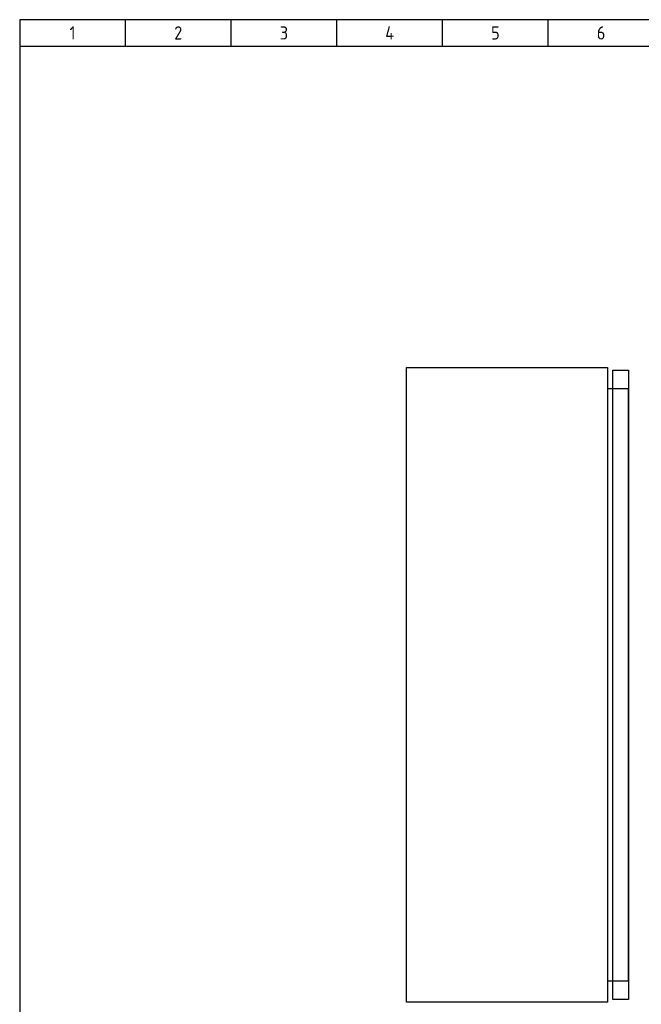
# Model space of a CAD drawing. Extents: x 40 to 2050, y 50 to 1450.
# Tile 2 of 7: x 50 to 638, y 519 to 1450. Entities that reach past the tile are written whole.
import ezdxf
from ezdxf.enums import TextEntityAlignment as Align

# ---------------------------------------------------------------- set-up
doc = ezdxf.new("R2010")
doc.units = 0
doc.header["$LTSCALE"] = 15
doc.header["$MEASUREMENT"] = 0
doc.layers.get('0').update_dxf_attribs({"linetype": 'CONTINUOUS'})
for name, color, linetype in [('0-25', 7, 'CONTINUOUS'), ('0-35', 2, 'CONTINUOUS'), ('0-50', 3, 'CONTINUOUS'), ('S-25', 7, 'CONTINUOUS')]:
    doc.layers.add(name, color=color, linetype=linetype)
doc.styles.add('ISO', font='iso.shx')

# ---------------------------------------------------------------- blocks, each defined once
blk = doc.blocks.new('KADERA3')
at = {"layer": '0-25'}
for p, q in [((30, 285), (30, 290)), ((50, 285), (50, 290)), ((70, 285), (70, 290)), ((90, 285), (90, 290)), ((110, 285), (110, 290)), ((10, 285), (410, 285))]:
    blk.add_line(p, q, dxfattribs=at)
at = {"layer": '0-50'}
blk.add_lwpolyline([(10, 10), (410, 10), (410, 290), (10, 290)], close=True, dxfattribs=at)
at = {"layer": '0-25', "style": 'ISO'}
for tag, p in [('STR1', (20, 287.5)), ('STR2', (40, 287.5)), ('STR3', (60, 287.5)), ('STR4', (80, 287.5)), ('STR5', (100, 287.5)), ('STR6', (120, 287.5)), ('STR7', (140, 287.5)), ('STR8', (160, 287.5)), ('STR9', (180, 287.5)), ('STR10', (200, 287.5)), ('STR11', (220, 287.5)), ('STR12', (240, 287.5)), ('STR13', (260, 287.5)), ('STR14', (280, 287.5)), ('STR15', (300, 287.5)), ('STR16', (320, 287.5)), ('STR17', (340, 287.5)), ('STR18', (360, 287.5)), ('STR19', (380, 287.5)), ('STR20', (400, 287.5)), ('W', (180, 12.5)), ('Z', (310, 12.5)), ('Y', (327.5, 12.5))]:
    blk.add_attdef(tag, text='', height=2.5, dxfattribs=at).set_placement(p, align=Align.MIDDLE)
for tag, p in [('N', (220, 22.5)), ('B', (92.5, 17.5)), ('P', (220, 17.5)), ('C', (92.5, 12.5)), ('U', (220, 12.5)), ('REV', (295, 12.5))]:
    blk.add_attdef(tag, text='', height=2.5, dxfattribs=at).set_placement(p, align=Align.MIDDLE_LEFT)
at = {"layer": '0-35', "style": 'ISO'}
for tag, p in [('X', (178.5, 17.5)), ('FORM', (402.5, 15))]:
    blk.add_attdef(tag, text='', height=3.5, dxfattribs=at).set_placement(p, align=Align.MIDDLE_LEFT)
blk.add_attdef('RNR', text='', height=3.5, dxfattribs=at).set_placement((305, 17.5), align=Align.MIDDLE)
at = {"layer": '0-50', "style": 'ISO'}
for tag, p in [('M', (342.5, 15)), ('O', (365, 15))]:
    blk.add_attdef(tag, text='', height=5, dxfattribs=at).set_placement(p, align=Align.MIDDLE)
blk.add_attdef('Q', text='', height=5, dxfattribs=at).set_placement((382.5, 15), align=Align.MIDDLE_LEFT)

msp = doc.modelspace()

# ---------------------------------------------------------------- linework, layer by layer
for p, q in [((416, 1121), (606, 1121)), ((416, 521), (416, 1121)), ((606, 1121), (606, 521)), ((611, 1118.5), (626, 1118.5)), ((611, 523.5), (611, 1118.5)), ((626, 1118.5), (626, 523.5)), ((626, 1101), (606, 1101)), ((606, 1101), (606, 541)), ((626, 541), (626, 1101)), ((606, 541), (626, 541)), ((626, 523.5), (611, 523.5)), ((606, 521), (416, 521))]:
    msp.add_line(p, q)

# ---------------------------------------------------------------- block references
at = {"layer": 'S-25'}
ref = msp.add_blockref('KADERA3', (0, 0), dxfattribs=dict(at, xscale=5, yscale=5, zscale=5))
ref.add_attrib('STR1', '1', dxfattribs={"layer": '0-25', "height": 12.5, "style": 'ISO'}).set_placement((100, 1437.5), align=Align.MIDDLE)
ref.add_attrib('STR2', '2', dxfattribs={"layer": '0-25', "height": 12.5, "style": 'ISO'}).set_placement((200, 1437.5), align=Align.MIDDLE)
ref.add_attrib('STR3', '3', dxfattribs={"layer": '0-25', "height": 12.5, "style": 'ISO'}).set_placement((300, 1437.5), align=Align.MIDDLE)
ref.add_attrib('STR4', '4', dxfattribs={"layer": '0-25', "height": 12.5, "style": 'ISO'}).set_placement((400, 1437.5), align=Align.MIDDLE)
ref.add_attrib('STR5', '5', dxfattribs={"layer": '0-25', "height": 12.5, "style": 'ISO'}).set_placement((500, 1437.5), align=Align.MIDDLE)
ref.add_attrib('STR6', '6', dxfattribs={"layer": '0-25', "height": 12.5, "style": 'ISO'}).set_placement((600, 1437.5), align=Align.MIDDLE)

doc.saveas('drawing.dxf')
